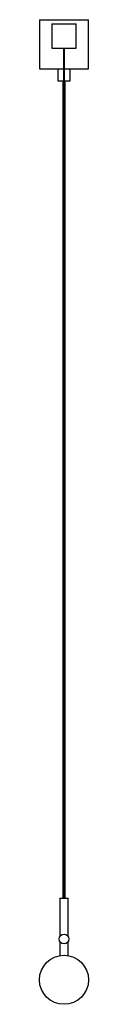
# Paper-space layout '_Derecha' of a CAD drawing. Header units: millimetres. Extents: x -1210 to -1150, y -265 to 940.
import ezdxf

# ---------------------------------------------------------------- set-up
doc = ezdxf.new("R2010")
doc.units = ezdxf.units.MM

psp = doc.layouts.new('_Derecha')

# ---------------------------------------------------------------- linework, layer by layer
at = {"color": 7, "linetype": 'Continuous', "lineweight": 25}
for p, q in [((-1210, 939.5), (-1210, 879.5)), ((-1210, 939.5), (-1150, 939.5)), ((-1195, 934.5), (-1195, 904.5)), ((-1195, 934.5), (-1165, 934.5)), ((-1165, 904.5), (-1165, 934.5)), ((-1150, 879.5), (-1150, 939.5)), ((-1195, 904.5), (-1165, 904.5)), ((-1180.5, 904.5), (-1180.5, -135.5)), ((-1179.5, -135.5), (-1179.5, 904.5)), ((-1210, 879.5), (-1180.5, 879.5)), ((-1187.5, 879.5), (-1187.5, 864.5)), ((-1179.5, 879.5), (-1150, 879.5)), ((-1172.5, 864.5), (-1172.5, 879.5)), ((-1187.5, 864.5), (-1180.5, 864.5)), ((-1181.5, 864.5), (-1181.5, -135.5)), ((-1179.5, 864.5), (-1172.5, 864.5)), ((-1178.5, -135.5), (-1178.5, 864.5)), ((-1185, -135.5), (-1185, -182.2)), ((-1185, -135.5), (-1175, -135.5)), ((-1175, -182.2), (-1175, -135.5)), ((-1185, -188.9), (-1185, -205.9)), ((-1175, -205.9), (-1175, -188.9))]:
    psp.add_line(p, q, dxfattribs=at)
for centre, radius in [((-1180, -185.5), 6), ((-1180, -235.5), 30)]:
    psp.add_circle(centre, radius, dxfattribs=at)

doc.saveas('drawing.dxf')
